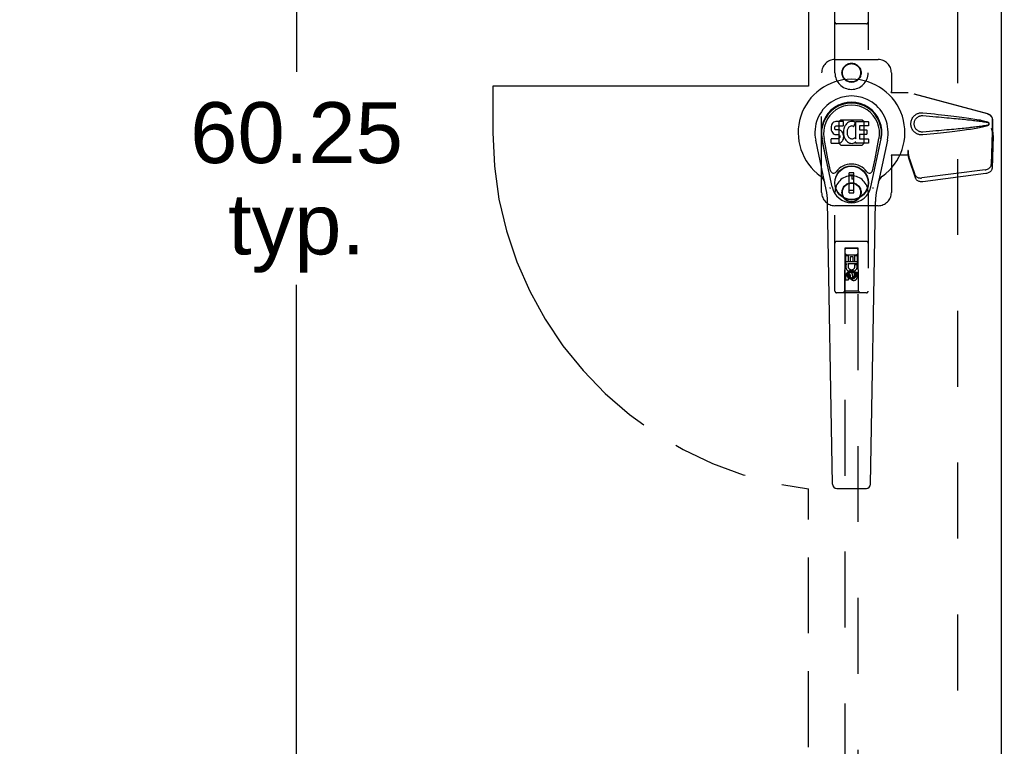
# Model space of a CAD drawing. Header units: inches. Extents: x 0 to 260, y 0 to 168.
# Tile 5 of 16: x 66 to 84, y 76 to 90. Entities that reach past the tile are written whole.
import ezdxf

# ---------------------------------------------------------------- set-up
doc = ezdxf.new("R2010")
doc.units = ezdxf.units.IN
doc.header["$LTSCALE"] = 14.28
doc.header["$MEASUREMENT"] = 0
doc.linetypes.add('HIDDEN', pattern=[0.2, 0.1, -0.1])
doc.linetypes.add('PHANTOM', pattern=[0.8, 0.45, -0.05, 0.1, -0.05, 0.1, -0.05])
doc.layers.get('0').update_dxf_attribs({"linetype": 'CONTINUOUS'})
for name, color, linetype in [('02___PRT_ALL_AXES', 7, 'CONTINUOUS'), ('AVAILABLE_DOOR_SPACE', 7, 'CONTINUOUS'), ('DEFAULT_2', 8, 'HIDDEN'), ('DIMENSIONS', 7, 'CONTINUOUS')]:
    doc.layers.add(name, color=color, linetype=linetype)
doc.styles.get("Standard").update_dxf_attribs({"font": 'arial.ttf'})
doc.dimstyles.new('DIMSTYLE_1', dxfattribs={"dimtxt": 1.145455, "dimasz": 1.527273, "dimexe": 0.09, "dimexo": 0.07, "dimgap": 0.0375, "dimtad": 0, "dimtih": 1, "dimtoh": 1, "dimzin": 4, "dimdsep": 46, "dimtxsty": 'Standard', "dimblk": '_FILLED', "dimblk1": '_FILLED', "dimblk2": '_FILLED', "dimcen": 0.09, "dimazin": 1, "dimtfac": 1, "dimtdec": 3, "dimtofl": 0, "dimtmove": 0, "dimatfit": 3, "dimldrblk": '_FILLED', "dimfxl": 1, "dimtolj": 1, "dimtzin": 4, "dimarcsym": 0})

# ---------------------------------------------------------------- blocks, each defined once
blk = doc.blocks.new('_FILLED')
at = {"color": 0, "linetype": 'ByBlock'}
blk.add_solid([(0, 0), (-1, 0.2), (-1, -0.2)], dxfattribs=at)
blk = doc.blocks.new('*D8')
at = {"layer": 'DIMENSIONS', "color": 2, "linetype": 'Continuous'}
for p, q in [((85.9, 101.325), (82.845, 101.325)), ((89.525, 101.325), (92.419, 101.325))]:
    blk.add_line(p, q, dxfattribs=at)
at = {"layer": 'DIMENSIONS', "color": 2, "linetype": 'Continuous', "xscale": 1.5272727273, "yscale": 1.5272727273, "zscale": 1.5272727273}
blk.add_blockref('_FILLED', (85.9, 101.325), dxfattribs=at)
at = {"layer": 'DIMENSIONS', "color": 2, "linetype": 'Continuous', "xscale": 1.5272727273, "yscale": 1.5272727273, "zscale": 1.5272727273, "rotation": 180}
blk.add_blockref('_FILLED', (89.525, 101.325), dxfattribs=at)
at = {"layer": 'DIMENSIONS', "color": 2, "linetype": 'Continuous', "insert": (92.991, 101.897), "char_height": 1.1455, "width": 3.11274, "attachment_point": 1, "line_spacing_factor": 0.9}
blk.add_mtext('3.63', dxfattribs=at)
blk = doc.blocks.new('*D12')
at = {"layer": 'DIMENSIONS', "color": 2, "linetype": 'Continuous'}
for p, q in [((70.769, 117.934), (70.769, 88.954)), ((70.769, 57.684), (70.769, 84.945))]:
    blk.add_line(p, q, dxfattribs=at)
at = {"layer": 'DIMENSIONS', "color": 2, "linetype": 'Continuous', "xscale": 1.5272727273, "yscale": 1.5272727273, "zscale": 1.5272727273}
for p, rotation in [((70.769, 117.934), 90), ((70.769, 57.684), 270)]:
    blk.add_blockref('_FILLED', p, dxfattribs=dict(at, rotation=rotation))
at = {"layer": 'DIMENSIONS', "color": 2, "linetype": 'Continuous', "insert": (70.769, 88.381), "char_height": 1.1455, "width": 4.0027, "attachment_point": 2, "line_spacing_factor": 0.9}
blk.add_mtext('60.25\\Ptyp.', dxfattribs=at)
blk = doc.blocks.new('*D15')
at = {"layer": 'DIMENSIONS', "color": 2, "linetype": 'Continuous'}
for p, q in [((51.087, 99.848), (60.944, 99.848)), ((80.4, 99.848), (66.093, 99.848))]:
    blk.add_line(p, q, dxfattribs=at)
at = {"layer": 'DIMENSIONS', "color": 2, "linetype": 'Continuous', "xscale": 1.5272727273, "yscale": 1.5272727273, "zscale": 1.5272727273, "rotation": 180}
blk.add_blockref('_FILLED', (51.087, 99.848), dxfattribs=at)
at = {"layer": 'DIMENSIONS', "color": 2, "linetype": 'Continuous', "xscale": 1.5272727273, "yscale": 1.5272727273, "zscale": 1.5272727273}
blk.add_blockref('_FILLED', (80.4, 99.848), dxfattribs=at)
at = {"layer": 'DIMENSIONS', "color": 2, "linetype": 'Continuous', "insert": (63.519, 100.421), "char_height": 1.1455, "width": 4.0027, "attachment_point": 2, "line_spacing_factor": 0.9}
blk.add_mtext('29.31', dxfattribs=at)

msp = doc.modelspace()

# ---------------------------------------------------------------- linework, layer by layer
at = {"color": 3, "linetype": 'Continuous'}
msp.add_line((84.025, 118.955), (84.025, 56.663), dxfattribs=at)
at = {"color": 7, "linetype": 'Continuous'}
for p, q in [((80.896, 88.013), (80.874, 88.003)), ((80.919, 88.02), (80.896, 88.013)), ((81.059, 88.02), (80.919, 88.02)), ((81.06, 87.977), (81.059, 88.02)), ((81.175, 88.012), (81.154, 88.003)), ((81.197, 88.016), (81.175, 88.012)), ((81.219, 88.019), (81.197, 88.016)), ((81.241, 88.018), (81.219, 88.019)), ((81.252, 88.017), (81.241, 88.018)), ((81.263, 88.013), (81.252, 88.017)), ((81.282, 88.001), (81.263, 88.013)), ((81.292, 87.693), (81.292, 88.018)), ((81.292, 88.018), (81.529, 88.018)), ((81.533, 88.014), (81.533, 87.939)), ((80.828, 87.923), (80.826, 87.899)), ((80.826, 87.899), (80.827, 87.875)), ((80.827, 87.875), (80.831, 87.852)), ((80.833, 87.946), (80.828, 87.923)), ((80.831, 87.852), (80.839, 87.83)), ((80.842, 87.969), (80.833, 87.946)), ((80.839, 87.83), (80.852, 87.809)), ((80.856, 87.989), (80.842, 87.969)), ((80.864, 87.996), (80.856, 87.989)), ((80.874, 88.003), (80.864, 87.996)), ((80.897, 87.888), (80.898, 87.903)), ((80.898, 87.88), (80.897, 87.888)), ((80.898, 87.903), (80.9, 87.918)), ((80.9, 87.873), (80.898, 87.88)), ((80.9, 87.918), (80.903, 87.924)), ((80.904, 87.867), (80.9, 87.873)), ((80.903, 87.924), (80.909, 87.929)), ((80.911, 87.862), (80.904, 87.867)), ((80.909, 87.929), (80.923, 87.934)), ((80.925, 87.858), (80.911, 87.862)), ((80.923, 87.934), (80.938, 87.935)), ((80.949, 87.859), (80.925, 87.858)), ((80.938, 87.935), (81.051, 87.935)), ((80.973, 87.858), (80.949, 87.859)), ((80.997, 87.853), (80.973, 87.858)), ((81.007, 87.848), (80.997, 87.853)), ((81.017, 87.841), (81.007, 87.848)), ((81.035, 87.824), (81.017, 87.841)), ((81.048, 87.804), (81.035, 87.824)), ((81.051, 87.935), (81.056, 87.935)), ((81.056, 87.935), (81.058, 87.941)), ((81.058, 87.941), (81.059, 87.954)), ((81.063, 87.856), (81.058, 87.812)), ((81.059, 87.954), (81.06, 87.977)), ((81.067, 87.878), (81.063, 87.856)), ((81.073, 87.899), (81.067, 87.878)), ((81.081, 87.92), (81.073, 87.899)), ((81.092, 87.94), (81.081, 87.92)), ((81.105, 87.958), (81.092, 87.94)), ((81.12, 87.974), (81.105, 87.958)), ((81.136, 87.99), (81.12, 87.974)), ((81.131, 87.854), (81.128, 87.827)), ((81.128, 87.827), (81.128, 87.8)), ((81.135, 87.867), (81.131, 87.854)), ((81.141, 87.879), (81.135, 87.867)), ((81.154, 88.003), (81.136, 87.99)), ((81.155, 87.902), (81.141, 87.879)), ((81.163, 87.912), (81.155, 87.902)), ((81.174, 87.92), (81.163, 87.912)), ((81.199, 87.93), (81.174, 87.92)), ((81.212, 87.934), (81.199, 87.93)), ((81.225, 87.933), (81.212, 87.934)), ((81.238, 87.93), (81.225, 87.933)), ((81.251, 87.925), (81.238, 87.93)), ((81.283, 87.996), (81.257, 87.928)), ((81.362, 87.93), (81.362, 87.863)), ((81.529, 87.935), (81.366, 87.935)), ((81.366, 87.858), (81.498, 87.858)), ((81.502, 87.854), (81.502, 87.781)), ((80.736, 86.739), (80.538, 87.665)), ((80.846, 86.786), (80.654, 87.69)), ((80.702, 87.463), (80.658, 87.691)), ((80.769, 87.317), (80.695, 87.698)), ((80.828, 87.613), (80.828, 87.688)), ((80.892, 87.693), (80.833, 87.693)), ((80.852, 87.809), (80.868, 87.792)), ((80.868, 87.792), (80.888, 87.779)), ((80.888, 87.779), (80.899, 87.775)), ((80.953, 87.694), (80.892, 87.693)), ((80.899, 87.775), (80.911, 87.773)), ((80.911, 87.773), (80.958, 87.772)), ((80.968, 87.695), (80.953, 87.694)), ((80.958, 87.772), (80.966, 87.772)), ((80.966, 87.772), (80.973, 87.769)), ((80.975, 87.698), (80.968, 87.695)), ((80.973, 87.769), (80.979, 87.765)), ((80.98, 87.704), (80.975, 87.698)), ((80.979, 87.765), (80.984, 87.759)), ((80.989, 87.716), (80.98, 87.704)), ((80.984, 87.759), (80.99, 87.745)), ((80.992, 87.722), (80.989, 87.716)), ((80.99, 87.745), (80.993, 87.73)), ((80.993, 87.73), (80.992, 87.722)), ((81.02, 87.628), (81.037, 87.645)), ((81.037, 87.645), (81.044, 87.655)), ((81.044, 87.655), (81.049, 87.666)), ((81.057, 87.782), (81.048, 87.804)), ((81.049, 87.666), (81.058, 87.688)), ((81.063, 87.759), (81.057, 87.782)), ((81.058, 87.812), (81.059, 87.79)), ((81.058, 87.688), (81.064, 87.711)), ((81.059, 87.79), (81.062, 87.767)), ((81.062, 87.767), (81.067, 87.746)), ((81.066, 87.735), (81.063, 87.759)), ((81.064, 87.711), (81.066, 87.735)), ((81.067, 87.746), (81.074, 87.724)), ((81.074, 87.724), (81.095, 87.685)), ((81.095, 87.685), (81.108, 87.667)), ((81.108, 87.667), (81.122, 87.65)), ((81.122, 87.65), (81.139, 87.635)), ((81.128, 87.8), (81.129, 87.787)), ((81.129, 87.787), (81.132, 87.774)), ((81.132, 87.774), (81.142, 87.75)), ((81.142, 87.75), (81.155, 87.726)), ((81.155, 87.726), (81.164, 87.716)), ((81.164, 87.716), (81.174, 87.708)), ((81.174, 87.708), (81.185, 87.7)), ((81.185, 87.7), (81.198, 87.695)), ((81.198, 87.695), (81.211, 87.693)), ((81.211, 87.693), (81.224, 87.693)), ((81.224, 87.693), (81.238, 87.694)), ((81.238, 87.694), (81.25, 87.699)), ((81.25, 87.699), (81.262, 87.704)), ((81.262, 87.704), (81.274, 87.711)), ((81.28, 87.71), (81.292, 87.693)), ((81.363, 87.772), (81.363, 87.694)), ((81.498, 87.776), (81.368, 87.776)), ((81.368, 87.69), (81.529, 87.69)), ((81.534, 87.685), (81.534, 87.613)), ((81.578, 86.786), (81.77, 87.69)), ((81.655, 87.317), (81.729, 87.698)), ((81.886, 87.665), (81.689, 86.739)), ((81.722, 87.463), (81.767, 87.691)), ((80.833, 87.609), (80.977, 87.609)), ((80.977, 87.609), (80.989, 87.61)), ((80.989, 87.61), (81, 87.614)), ((81, 87.614), (81.02, 87.628)), ((81.139, 87.635), (81.157, 87.621)), ((81.157, 87.621), (81.166, 87.616)), ((81.166, 87.616), (81.177, 87.613)), ((81.177, 87.613), (81.199, 87.607)), ((81.199, 87.607), (81.221, 87.604)), ((81.221, 87.604), (81.243, 87.608)), ((81.243, 87.608), (81.264, 87.614)), ((81.264, 87.614), (81.283, 87.626)), ((81.283, 87.626), (81.283, 87.626)), ((81.294, 87.626), (81.283, 87.626)), ((81.294, 87.613), (81.294, 87.626)), ((81.529, 87.609), (81.298, 87.609)), ((80.817, 87.091), (80.769, 87.317)), ((81.607, 87.091), (81.655, 87.317)), ((81.167, 86.677), (81.167, 87.051)), ((81.257, 87.051), (81.167, 87.051)), ((81.167, 87.012), (81.257, 87.012)), ((81.218, 87.012), (81.218, 86.933)), ((81.257, 86.933), (81.218, 86.933)), ((81.257, 86.677), (81.257, 87.051)), ((81.257, 86.717), (81.167, 86.717)), ((81.167, 86.677), (81.257, 86.677)), ((80.854, 81.193), (80.761, 86.514)), ((81.57, 81.193), (81.663, 86.514)), ((80.933, 81.116), (81.491, 81.116))]:
    msp.add_line(p, q, dxfattribs=at)
for points in [[(80.814, 86.756), (80.812, 86.761), (80.81, 86.767), (80.809, 86.772), (80.808, 86.778)], [(81.616, 86.778), (81.615, 86.772), (81.614, 86.767), (81.612, 86.761), (81.61, 86.756)]]:
    msp.add_lwpolyline(points, dxfattribs=at)
for radius in [0.317, 0.313]:
    msp.add_circle((81.212, 86.864), radius, dxfattribs=at)
for centre, radius, start, end in [((81.212, 87.809), 1.004, 305.5066, 234.4934), ((81.212, 87.809), 0.689, 347.9703, 192.0297), ((81.212, 87.809), 0.571, 347.9703, 192.0297), ((81.212, 87.799), 0.527, 348.9402, 191.0594), ((81.529, 88.014), 0.00448, 0, 90), ((81.253, 87.929), 0.00448, 246.1578, 339.0016), ((81.279, 87.998), 0.00448, 339.0016, 51.8729), ((81.366, 87.93), 0.00448, 90, 180), ((81.366, 87.863), 0.00448, 180, 270), ((81.498, 87.854), 0.00448, 0, 90), ((81.529, 87.939), 0.00448, 270, 360), ((80.833, 87.688), 0.00448, 90, 180.0119), ((81.276, 87.708), 0.00448, 34.0893, 127.3444), ((81.368, 87.772), 0.00448, 90, 180), ((81.368, 87.694), 0.00448, 180, 270), ((81.498, 87.781), 0.00448, 270, 360), ((81.529, 87.685), 0.00448, 0, 90), ((80.833, 87.613), 0.00483, 180, 270), ((81.298, 87.613), 0.00448, 180, 270), ((81.529, 87.613), 0.00448, 270, 360), ((80.875, 87.104), 0.0591, 192.0297, 324.5763), ((81.212, 86.864), 0.354, 35.4237, 144.5763), ((81.549, 87.104), 0.0591, 215.4237, 347.9703), ((80.515, 86.831), 0.197, 12.0297, 54.4934), ((81.909, 86.831), 0.197, 125.5066, 167.9703), ((79.58, 86.493), 1.181, 1, 12.0297), ((81.212, 86.864), 0.374, 192.0297, 347.9703), ((82.844, 86.493), 1.181, 167.9703, 179), ((80.933, 81.195), 0.0787, 181, 270), ((81.491, 81.195), 0.0787, 270, 359)]:
    msp.add_arc(centre, radius, start, end, dxfattribs=at)
msp.add_ellipse((81.212, 87.799), major_axis=(0, 0.565), ratio=0.999848, start_param=-1.76365, end_param=1.76365, dxfattribs=at)
at = {"layer": '02___PRT_ALL_AXES', "color": 8, "linetype": 'HIDDEN'}
for p, q in [((81.105, 85.342), (81.105, 85.498)), ((81.105, 85.498), (81.148, 85.498)), ((81.148, 85.498), (81.148, 85.385)), ((81.191, 85.385), (81.191, 85.477)), ((81.191, 85.477), (81.234, 85.477)), ((81.234, 85.477), (81.234, 85.385)), ((81.276, 85.385), (81.276, 85.498)), ((81.276, 85.498), (81.319, 85.498)), ((81.319, 85.498), (81.319, 85.342)), ((81.118, 85.342), (81.105, 85.342)), ((81.116, 85.339), (81.118, 85.342)), ((81.141, 85.342), (81.16, 85.329)), ((81.319, 85.342), (81.141, 85.342)), ((81.148, 85.385), (81.191, 85.385)), ((81.234, 85.385), (81.276, 85.385)), ((81.271, 85.318), (81.31, 85.335)), ((81.105, 85.03), (81.105, 85.122)), ((81.148, 85.122), (81.148, 85.03)), ((81.191, 85.08), (81.191, 85.126)), ((81.232, 85.122), (81.232, 85.094)), ((81.276, 85.093), (81.276, 85.186)), ((81.276, 85.186), (81.319, 85.186)), ((81.319, 85.186), (81.319, 85.093)), ((81.148, 85.03), (81.105, 85.03))]:
    msp.add_line(p, q, dxfattribs=at)
for centre, radius in [((81.212, 88.934), 0.172), ((81.212, 86.684), 0.172), ((81.212, 85.136), 0.085)]:
    msp.add_circle(centre, radius, dxfattribs=at)
for centre, radius, start, end in [((81.212, 85.292), 0.107, 154.2636, 23.4027), ((81.212, 85.292), 0.0639, 144.8895, 23.4026), ((81.169, 85.122), 0.0635, 0, 180), ((81.17, 85.122), 0.0219, 10.307, 180), ((81.254, 85.093), 0.0644, 192.2995, 0.0775), ((81.254, 85.093), 0.0219, 179.9011, 360)]:
    msp.add_arc(centre, radius, start, end, dxfattribs=at)
at = {"layer": 'AVAILABLE_DOOR_SPACE', "color": 4, "linetype": 'PHANTOM'}
for p, q in [((80.4, 117.934), (80.4, 88.684)), ((74.462, 88.684), (74.462, 87.809)), ((80.4, 88.684), (74.462, 88.684)), ((80.4, 57.684), (80.4, 81.108))]:
    msp.add_line(p, q, dxfattribs=at)
msp.add_arc((81.212, 87.809), 6.75, 180, 263.0865, dxfattribs=at)
at = {"layer": 'DEFAULT_2', "color": 8, "linetype": 'HIDDEN'}
for p, q in [((83.212, 57.324), (83.212, 118.294)), ((80.9, 88.934), (80.9, 90.791)), ((81.525, 90.791), (81.525, 88.934)), ((81.495, 89.856), (80.93, 89.856)), ((80.9, 89.184), (81.712, 89.184)), ((80.65, 86.684), (80.65, 88.934)), ((81.962, 88.934), (81.962, 88.581)), ((81.959, 88.564), (81.962, 88.581)), ((81.966, 88.564), (81.962, 88.581)), ((81.959, 88.564), (82.28, 88.564)), ((83.77, 88.161), (82.272, 88.564)), ((83.777, 88.161), (82.28, 88.564)), ((81.011, 88.045), (80.976, 88.01)), ((80.976, 88.01), (80.976, 87.607)), ((81.413, 88.045), (81.011, 88.045)), ((81.449, 88.01), (81.413, 88.045)), ((81.449, 87.607), (81.449, 88.01)), ((83.862, 87.811), (83.862, 88.041)), ((83.87, 87.811), (83.87, 88.041)), ((83.84, 87.892), (83.862, 87.811)), ((83.848, 87.892), (83.87, 87.811)), ((83.864, 87.838), (83.872, 87.782)), ((83.861, 87.822), (83.842, 87.207)), ((83.875, 87.751), (83.856, 87.136)), ((83.861, 87.822), (83.875, 87.751)), ((83.87, 87.811), (83.862, 87.811)), ((83.872, 87.782), (83.873, 87.771)), ((83.873, 87.771), (83.874, 87.761)), ((83.874, 87.761), (83.875, 87.751)), ((80.976, 87.607), (81.011, 87.572)), ((81.011, 87.572), (81.413, 87.572)), ((81.413, 87.572), (81.449, 87.607)), ((82.272, 87.471), (82.272, 87.384)), ((82.28, 87.471), (82.272, 87.471)), ((82.28, 87.471), (82.28, 87.384)), ((82.28, 87.384), (81.959, 87.384)), ((81.959, 87.384), (81.962, 87.367)), ((81.966, 87.384), (81.962, 87.367)), ((81.962, 87.367), (81.962, 86.684)), ((82.41, 87.013), (82.279, 87.397)), ((82.292, 87.326), (82.279, 87.397)), ((82.288, 87.356), (82.292, 87.326)), ((82.424, 86.942), (82.292, 87.326)), ((83.725, 87.108), (82.537, 86.956)), ((83.738, 87.037), (82.551, 86.885)), ((80.9, 84.826), (80.9, 86.684)), ((81.525, 86.684), (81.525, 84.826)), ((81.712, 86.434), (80.9, 86.434)), ((81.495, 85.761), (80.93, 85.761)), ((81.086, 85.636), (81.082, 84.826)), ((81.086, 85.636), (81.339, 85.636)), ((81.087, 85.638), (81.087, 57.636)), ((81.337, 85.638), (81.087, 85.638)), ((81.337, 85.635), (81.087, 85.635)), ((81.337, 57.636), (81.337, 85.638)), ((81.342, 84.826), (81.339, 85.636)), ((81.127, 85.511), (81.297, 85.511)), ((81.084, 85.386), (81.34, 85.386)), ((81.212, 85.209), (81.15, 85.173)), ((81.15, 85.173), (81.15, 85.1)), ((81.15, 85.173), (81.16, 85.167)), ((81.15, 85.1), (81.16, 85.106)), ((81.15, 85.1), (81.212, 85.064)), ((81.212, 85.197), (81.16, 85.167)), ((81.16, 85.167), (81.16, 85.106)), ((81.16, 85.106), (81.212, 85.076)), ((81.212, 85.209), (81.212, 85.197)), ((81.275, 85.173), (81.212, 85.209)), ((81.265, 85.167), (81.212, 85.197)), ((81.212, 85.076), (81.265, 85.106)), ((81.212, 85.064), (81.275, 85.1)), ((81.212, 85.064), (81.212, 85.076)), ((81.275, 85.173), (81.265, 85.167)), ((81.265, 85.106), (81.265, 85.167)), ((81.275, 85.1), (81.265, 85.106)), ((81.275, 85.1), (81.275, 85.173)), ((81.495, 84.796), (80.93, 84.796)), ((81.082, 84.826), (81.052, 84.796)), ((81.342, 84.826), (81.082, 84.826)), ((81.342, 84.826), (81.372, 84.796))]:
    msp.add_line(p, q, dxfattribs=at)
for points in [[(82.556, 87.766), (82.543, 87.765), (82.53, 87.765), (82.517, 87.766), (82.504, 87.767), (82.492, 87.77), (82.479, 87.773), (82.467, 87.777), (82.455, 87.781), (82.443, 87.787), (82.432, 87.793), (82.42, 87.8), (82.409, 87.809), (82.398, 87.818), (82.386, 87.829), (82.375, 87.842), (82.365, 87.856), (82.356, 87.871), (82.348, 87.887), (82.341, 87.904), (82.336, 87.921), (82.332, 87.938), (82.33, 87.956), (82.329, 87.973), (82.33, 87.99), (82.332, 88.007), (82.336, 88.025), (82.341, 88.042), (82.347, 88.058), (82.355, 88.074), (82.364, 88.09), (82.374, 88.104), (82.385, 88.117), (82.396, 88.128), (82.408, 88.138), (82.419, 88.146), (82.431, 88.154), (82.442, 88.16), (82.454, 88.166), (82.466, 88.17), (82.478, 88.174), (82.491, 88.178), (82.504, 88.18), (82.517, 88.182)], [(82.556, 87.819), (82.547, 87.819), (82.537, 87.819), (82.528, 87.819), (82.518, 87.821), (82.509, 87.823), (82.5, 87.825), (82.491, 87.828), (82.483, 87.832), (82.474, 87.836), (82.466, 87.84), (82.458, 87.846), (82.449, 87.852), (82.441, 87.859), (82.433, 87.867), (82.425, 87.876), (82.418, 87.886), (82.411, 87.897), (82.406, 87.908), (82.401, 87.919), (82.398, 87.93), (82.395, 87.941), (82.393, 87.952), (82.392, 87.963), (82.392, 87.973), (82.392, 87.983), (82.393, 87.994), (82.395, 88.004), (82.397, 88.015), (82.4, 88.026), (82.405, 88.038), (82.41, 88.049), (82.417, 88.06), (82.424, 88.07), (82.432, 88.079), (82.44, 88.088), (82.448, 88.095), (82.457, 88.101), (82.465, 88.107), (82.473, 88.111), (82.482, 88.116), (82.491, 88.119), (82.5, 88.122), (82.509, 88.125), (82.518, 88.127), (82.528, 88.128), (82.537, 88.129), (82.546, 88.129), (82.556, 88.128)], [(82.517, 88.182), (82.53, 88.183), (82.543, 88.183), (82.556, 88.182)], [(82.556, 88.182), (82.632, 88.174), (82.704, 88.167), (82.774, 88.16), (82.841, 88.152), (82.905, 88.146), (82.966, 88.139), (83.025, 88.132), (83.082, 88.126), (83.136, 88.119), (83.188, 88.113), (83.238, 88.107), (83.286, 88.101), (83.332, 88.095), (83.375, 88.088), (83.418, 88.082), (83.458, 88.076), (83.496, 88.07), (83.533, 88.064), (83.569, 88.058), (83.602, 88.052), (83.635, 88.046), (83.666, 88.039), (83.695, 88.033), (83.723, 88.025), (83.749, 88.017), (83.774, 88.009)], [(82.556, 88.128), (82.619, 88.123), (82.681, 88.118), (82.74, 88.113), (82.796, 88.108), (82.851, 88.103), (82.904, 88.098), (82.955, 88.094), (83.004, 88.089), (83.051, 88.085), (83.096, 88.081), (83.139, 88.077), (83.18, 88.073), (83.219, 88.069), (83.257, 88.066), (83.293, 88.062), (83.327, 88.059), (83.36, 88.055), (83.392, 88.052), (83.422, 88.049), (83.451, 88.046), (83.479, 88.042), (83.507, 88.039), (83.534, 88.036), (83.561, 88.033), (83.587, 88.029), (83.614, 88.026), (83.641, 88.022), (83.668, 88.018), (83.695, 88.014), (83.721, 88.009), (83.748, 88.004), (83.774, 87.998)], [(83.77, 88.161), (83.783, 88.157), (83.795, 88.151), (83.807, 88.145), (83.818, 88.136), (83.828, 88.127), (83.836, 88.117), (83.844, 88.105), (83.85, 88.093), (83.856, 88.081), (83.859, 88.068), (83.861, 88.054), (83.862, 88.041)], [(83.87, 88.041), (83.869, 88.054), (83.867, 88.068), (83.863, 88.081), (83.858, 88.093), (83.852, 88.105), (83.844, 88.117), (83.835, 88.127), (83.825, 88.136), (83.814, 88.145), (83.803, 88.151), (83.79, 88.157), (83.777, 88.161)], [(83.774, 87.95), (83.748, 87.944), (83.722, 87.938), (83.695, 87.934), (83.668, 87.929), (83.641, 87.925), (83.615, 87.922), (83.588, 87.918), (83.561, 87.915), (83.534, 87.911), (83.507, 87.908), (83.48, 87.905), (83.451, 87.902), (83.422, 87.899), (83.392, 87.895), (83.361, 87.892), (83.328, 87.889), (83.294, 87.885), (83.258, 87.882), (83.22, 87.878), (83.181, 87.874), (83.139, 87.87), (83.096, 87.866), (83.051, 87.862), (83.004, 87.858), (82.956, 87.854), (82.905, 87.849), (82.852, 87.844), (82.797, 87.84), (82.74, 87.835), (82.681, 87.83), (82.619, 87.824), (82.556, 87.819)], [(83.774, 87.939), (83.752, 87.931), (83.728, 87.923), (83.702, 87.917), (83.676, 87.91), (83.648, 87.904), (83.619, 87.898), (83.588, 87.893), (83.557, 87.887), (83.523, 87.881), (83.489, 87.876), (83.453, 87.87), (83.415, 87.865), (83.376, 87.859), (83.336, 87.853), (83.293, 87.848), (83.249, 87.842), (83.203, 87.836), (83.155, 87.83), (83.106, 87.824), (83.054, 87.818), (83, 87.812), (82.944, 87.806), (82.885, 87.8), (82.825, 87.793), (82.761, 87.787), (82.695, 87.78), (82.627, 87.773), (82.556, 87.766)], [(83.774, 88.009), (83.78, 88.006), (83.785, 88.002), (83.79, 87.997), (83.794, 87.992), (83.796, 87.986), (83.798, 87.98), (83.798, 87.974), (83.798, 87.968), (83.796, 87.962), (83.794, 87.956), (83.79, 87.951), (83.786, 87.946), (83.78, 87.942), (83.774, 87.939)], [(83.774, 87.998), (83.779, 87.996), (83.784, 87.994), (83.788, 87.99), (83.791, 87.987), (83.793, 87.983), (83.794, 87.978), (83.795, 87.973), (83.794, 87.969), (83.793, 87.965), (83.791, 87.961), (83.788, 87.957), (83.784, 87.954), (83.779, 87.951), (83.774, 87.95)], [(83.84, 87.892), (83.846, 87.873), (83.851, 87.854), (83.856, 87.835), (83.862, 87.816), (83.867, 87.799), (83.872, 87.782)], [(83.848, 87.892), (83.851, 87.883), (83.853, 87.873), (83.856, 87.864), (83.859, 87.855), (83.861, 87.847), (83.864, 87.838)], [(83.864, 87.838), (83.863, 87.836), (83.863, 87.833), (83.863, 87.83), (83.862, 87.827), (83.862, 87.825), (83.861, 87.822)], [(82.272, 87.471), (82.275, 87.451), (82.277, 87.431), (82.28, 87.411), (82.283, 87.392), (82.288, 87.356)], [(82.28, 87.471), (82.28, 87.461), (82.28, 87.431)], [(82.28, 87.431), (82.279, 87.422), (82.279, 87.413)], [(82.279, 87.413), (82.279, 87.407), (82.279, 87.405), (82.279, 87.402), (82.279, 87.399), (82.279, 87.397)], [(82.287, 87.364), (82.285, 87.375), (82.283, 87.392), (82.281, 87.408), (82.28, 87.423), (82.28, 87.436), (82.28, 87.443)], [(83.725, 87.108), (83.74, 87.111), (83.755, 87.115), (83.77, 87.12), (83.783, 87.127), (83.796, 87.134), (83.807, 87.143), (83.817, 87.152), (83.826, 87.163), (83.833, 87.173), (83.838, 87.184), (83.841, 87.196), (83.842, 87.207)], [(83.856, 87.136), (83.854, 87.125), (83.851, 87.113), (83.846, 87.102), (83.839, 87.092), (83.831, 87.081), (83.821, 87.072), (83.809, 87.063), (83.797, 87.056), (83.783, 87.049), (83.769, 87.044), (83.754, 87.04), (83.738, 87.037)], [(82.41, 87.013), (82.415, 87.004), (82.42, 86.995), (82.428, 86.986), (82.436, 86.979), (82.446, 86.972), (82.457, 86.966), (82.469, 86.961), (82.482, 86.958), (82.495, 86.956), (82.509, 86.954), (82.523, 86.954), (82.537, 86.956)], [(82.551, 86.885), (82.536, 86.883), (82.522, 86.883), (82.509, 86.885), (82.495, 86.887), (82.482, 86.89), (82.47, 86.895), (82.46, 86.901), (82.45, 86.908), (82.441, 86.915), (82.434, 86.923), (82.428, 86.932), (82.424, 86.942)]]:
    msp.add_lwpolyline(points, dxfattribs=at)
for centre, radius in [((81.212, 88.934), 0.18), ((81.212, 86.684), 0.18), ((81.212, 85.136), 0.0845)]:
    msp.add_circle(centre, radius, dxfattribs=at)
for centre, radius, start, end in [((80.93, 89.886), 0.03, 180, 270), ((81.495, 89.886), 0.03, 270, 360), ((80.9, 88.934), 0.25, 90, 180), ((81.712, 88.934), 0.25, 0, 90), ((81.212, 88.934), 0.312, 180, 360), ((81.212, 86.684), 0.312, 0, 180), ((80.9, 86.684), 0.25, 180, 270), ((81.712, 86.684), 0.25, 270, 360), ((80.93, 85.731), 0.03, 90, 180), ((81.127, 85.596), 0.04, 90, 180), ((81.297, 85.596), 0.04, 0, 90), ((81.495, 85.731), 0.03, 0, 90), ((81.127, 85.551), 0.04, 180, 270), ((81.297, 85.551), 0.04, 270, 360), ((80.93, 84.826), 0.03, 180, 270), ((81.495, 84.826), 0.03, 270, 360)]:
    msp.add_arc(centre, radius, start, end, dxfattribs=at)

# ---------------------------------------------------------------- dimensions: what is measured, and where the dimension line sits
at = {"layer": 'DIMENSIONS', "color": 2, "linetype": 'Continuous'}
dim = msp.add_linear_dim(base=(80.4, 99.848), p1=(51.087, 57.684), p2=(80.4, 117.934), dimstyle='DIMSTYLE_1', dxfattribs=at)
dim.commit()
dim.dimension.update_dxf_attribs({"geometry": '*D15', "text_midpoint": (63.393, 99.842), "dimtype": 160})
dim = msp.add_linear_dim(base=(70.769, 57.684), p1=(80.4, 117.934), p2=(80.4, 57.684), angle=270, text='<>\\Ptyp.', dimstyle='DIMSTYLE_1', dxfattribs=at)
dim.commit()
dim.dimension.update_dxf_attribs({"geometry": '*D12', "text_midpoint": (70.769, 86.95), "dimtype": 160})
dim = msp.add_linear_dim(base=(85.899552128, 101.324710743), p1=(89.524552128, 117.93367869), p2=(85.899552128, 56.68267869), angle=180, dimstyle='DIMSTYLE_1', dxfattribs=at)
dim.commit()
dim.dimension.update_dxf_attribs({"geometry": '*D8', "text_midpoint": (94.546322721, 101.318323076), "dimtype": 160})

doc.saveas('drawing.dxf')
